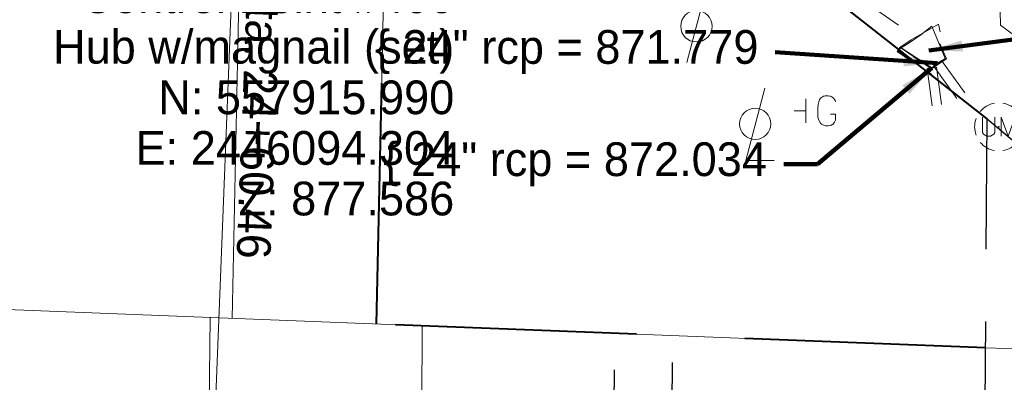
# Model space of a CAD drawing. Header units: feet. Extents: x 2433273 to 2447442, y 555003 to 575201.
# Tile 118 of 226: x 2445976 to 2446180, y 557825 to 557900. Entities that reach past the tile are written whole.
import ezdxf

# ---------------------------------------------------------------- set-up
doc = ezdxf.new("R2010")
doc.units = ezdxf.units.FT
doc.header["$LTSCALE"] = 50
doc.header["$MEASUREMENT"] = 0
for name, pattern in [('cl50', [100, 7.5, -7.5, 70, -7.5, 7.5]), ('DGN Style 1', [291.026069, 0.484236, -290.541832]), ('DGN Style 2', [484.236387, 290.541832, -193.694555]), ('DGN Style 3', [677.930942, 484.236387, -193.694555]), ('DGN Style 5', [338.965471, 145.270916, -193.694555]), ('rowex', [4.85, 0.8, -0.375, -0.375, 0.8, -0.3, 0.8, -0.3, 0.8, -0.3]), ('rowpr', [5.45, 1, -0.225, -0.225, 4]), ('stream', [1.4, 0.7, -0.1, 0.1, -0.1, 0.1, -0.1, 0.1, -0.1])]:
    doc.linetypes.add(name, pattern=pattern)
for name, color, linetype, lineweight in [('DR_X_Ditch', 133, 'stream', 0), ('DR_X_Headwall', 120, 'DGN Style 1', 0), ('DR_X_Storm_Sewer', 151, 'DGN Style 5', 0), ('DV_X_Lot_Line', 2, 'DGN Style 3', 0), ('DV_X_Property_Line', 7, 'Continuous', 0), ('GE_P_CL_50', 7, 'cl50', 13), ('LT_X_Poles', 2, 'Continuous', 0), ('RD_X_Concrete_Pad', 9, 'DGN Style 5', 0), ('RW_P_Fee_RW', 193, 'rowpr', 40), ('RW_X_Fee_RW', 6, 'rowex', 30), ('SV_X_Break_Lines', 4, 'DGN Style 2', 0), ('SV_X_Text', 7, 'Continuous', 0), ('SV_X_Top_of_Bank', 97, 'DGN Style 2', 0), ('UT_X_Gas_Cells', 2, 'Continuous', 0), ('UT_X_Telecom_Cells', 30, 'Continuous', 0), ('UT_X_Unknown_Cells', 7, 'Continuous', 0), ('UT_X_Unknown_Cells (Construction)', 7, 'Continuous', 0)]:
    doc.layers.add(name, color=color, linetype=linetype, lineweight=lineweight)
doc.styles.add('Slanted-Normal LS 0.50', font='font31.shx', dxfattribs={"height": 0.14})
doc.styles.add('Slanted-Normal LS 0.50_0', font='font31.shx')
doc.styles.add('Style-font31', font='font31.shx')
doc.dimstyles.new('Dec-0  Slanted', dxfattribs={"dimscale": 50, "dimtxt": 0.14, "dimasz": 0.14, "dimexe": 0.07, "dimexo": 0.07, "dimgap": 0.07, "dimtad": 1, "dimdec": 0, "dimzin": 3, "dimdsep": 46, "dimtxsty": 'Slanted-Normal LS 0.50_0', "dimcen": 0.09, "dimclrd": 97, "dimclre": 97, "dimclrt": 7, "dimadec": 0, "dimazin": 3, "dimtfac": 1, "dimtdec": 0, "dimtofl": 0, "dimtmove": 1, "dimatfit": 1, "dimfxl": 1, "dimtzin": 3, "dimlwd": 0, "dimlwe": 0, "dimarcsym": 0})

# ---------------------------------------------------------------- blocks, each defined once
blk = doc.blocks.new('TELP_25')
at = {"layer": 'UT_X_Telecom_Cells', "color": 30, "linetype": 'Continuous', "lineweight": 0}
for p, q in [((0.0402, 0.15), (-0.0402, -0.15)), ((0.1202, 0.15), (-0.0398, 0.15))]:
    blk.add_line(p, q, dxfattribs=at)
blk.add_circle((0, 0), 0.065, dxfattribs=at)
blk = doc.blocks.new('LPOLE_32')
at = {"layer": 'LT_X_Poles', "color": 2, "linetype": 'Continuous', "lineweight": 0, "flags": 128}
blk.add_lwpolyline([(0.0393, 0.1477), (-0.0394, -0.1516), (0.0788, -0.1516)], dxfattribs=at)
at = {"layer": 'LT_X_Poles', "color": 2, "linetype": 'Continuous', "lineweight": 0}
blk.add_circle((0, 0), 0.065, dxfattribs=at)
blk = doc.blocks.new('UMH_1')
at = {"layer": 'UT_X_Unknown_Cells', "color": 7, "linetype": 'Continuous', "lineweight": 0}
for p, q in [((-0.0671, 0.0408), (-0.0671, -0.0233)), ((-0.0167, 0.0408), (-0.0167, -0.0233))]:
    blk.add_line(p, q, dxfattribs=at)
at = {"layer": 'UT_X_Unknown_Cells', "color": 7, "linetype": 'Continuous', "lineweight": 0, "flags": 128}
blk.add_lwpolyline([(0.0094, -0.0392), (0.0094, 0.0408), (0.0391, -0.0392), (0.0687, 0.0408), (0.0687, -0.0392)], dxfattribs=at)
at = {"layer": 'UT_X_Unknown_Cells', "color": 7, "linetype": 'Continuous', "lineweight": 0}
for centre, radius, start, end in [((0, 0), 0.1, 100.0806, 140.0721), ((0, 0), 0.1, 40.0577, 80.1061), ((0, 0), 0.1, 160.0169, 200.0392), ((0, 0), 0.1, 340.0169, 20.0392), ((-0.0419, -0.0114), 0.0279, 205.1924, 334.8076), ((0, 0), 0.1, 220.0577, 260.0473), ((0, 0), 0.1, 280.0114, 320.0264)]:
    blk.add_arc(centre, radius, start, end, dxfattribs=at)
at = {"layer": 'UT_X_Unknown_Cells (Construction)', "color": 7, "linetype": 'Continuous', "lineweight": 30}
blk.add_point((0, 0), dxfattribs=at)
blk = doc.blocks.new('GMRK_8')
at = {"layer": 'UT_X_Gas_Cells', "color": 2, "linetype": 'Continuous', "lineweight": 0}
for p, q in [((0, -0.05), (0, 0.05)), ((0, 0), (-0.0476, 0))]:
    blk.add_line(p, q, dxfattribs=at)
at = {"layer": 'UT_X_Gas_Cells', "color": 2, "linetype": 'Continuous', "lineweight": 0, "flags": 128}
blk.add_lwpolyline([(0.1238, 0.0378), (0.1228, 0.0427), (0.1199, 0.0476), (0.115, 0.0526), (0.1081, 0.0585), (0.1032, 0.0604), (0.0992, 0.0614), (0.0933, 0.0624), (0.0815, 0.0624), (0.0766, 0.0614), (0.0736, 0.0604), (0.0697, 0.0585), (0.0618, 0.0526), (0.0569, 0.0457), (0.0539, 0.0378), (0.052, 0.027), (0.05, 0.0112), (0.05, -0.0094), (0.051, -0.0262), (0.0549, -0.039), (0.0608, -0.0508), (0.0658, -0.0547), (0.0717, -0.0586), (0.0825, -0.0626), (0.0933, -0.0626), (0.1041, -0.0606), (0.1081, -0.0586), (0.112, -0.0567), (0.116, -0.0527), (0.1199, -0.0468), (0.1238, -0.038), (0.1238, -0.0134), (0.1032, -0.0134)], dxfattribs=at)

msp = doc.modelspace()

# ---------------------------------------------------------------- linework, layer by layer
at = {"layer": 'DR_X_Ditch', "flags": 128}
msp.add_lwpolyline([(2446076.35, 557964.23), (2446098.8, 557950.14), (2446119.61, 557929.58), (2446146.75, 557906.84), (2446161.02, 557896.79)], dxfattribs=at)
at = {"layer": 'DR_X_Headwall', "flags": 128}
msp.add_lwpolyline([(2446164.98, 557888.68), (2446158.04, 557893.54), (2446158.57, 557894.17), (2446164.9, 557889.82), (2446168.04, 557891.89), (2446165.1, 557898.75), (2446165.83, 557899.16), (2446169.16, 557891.36), (2446164.98, 557888.68)], dxfattribs=at)
at = {"layer": 'DR_X_Storm_Sewer'}
for p, q in [((2446163.99, 557889.91), (2446165.98, 557890.17)), ((2446167, 557891.6), (2446165.37, 557890.44)), ((2446165.37, 557890.44), (2446170.18, 557883.67)), ((2446165.98, 557890.17), (2446167.02, 557882.41)), ((2446167, 557891.6), (2446171.81, 557884.83)), ((2446163.99, 557889.91), (2446165.04, 557882.14))]:
    msp.add_line(p, q, dxfattribs=at)
at = {"layer": 'DV_X_Lot_Line', "flags": 128}
msp.add_lwpolyline([(2446176.15, 557831.94), (2446211.16, 557830.57), (2446211.83, 557930.76), (2446206.86, 557934.81)], dxfattribs=at)
at = {"layer": 'DV_X_Property_Line'}
for p, q in [((2446019.83, 557838.03), (2446022.64, 557970.02)), ((2446049.81, 557836.86), (2446052.19, 557948.54)), ((2445894.3, 557842.93), (2446176.15, 557831.94)), ((2446013.31, 557706.19), (2446015.31, 557838.21)), ((2446058.39, 557704.43), (2446059.27, 557836.5))]:
    msp.add_line(p, q, dxfattribs=at)
at = {"layer": 'GE_P_CL_50', "linetype": 'Continuous'}
msp.add_line((2446022.76, 557983.27), (2446016.08, 557811.9), dxfattribs=at)
at = {"layer": 'RD_X_Concrete_Pad', "flags": 128}
msp.add_lwpolyline([(2446158.64, 557894.21), (2446160.29, 557895.26), (2446162.74, 557896.88), (2446164.96, 557898.66), (2446167.78, 557891.95), (2446165.02, 557890.05), (2446158.64, 557894.21)], dxfattribs=at)
at = {"layer": 'RW_P_Fee_RW'}
for p, q in [((2446176.47, 557879.44), (2446063.39, 557968.43)), ((2446049.81, 557836.86), (2446052.19, 557948.54)), ((2446176.15, 557831.94), (2446049.81, 557836.86))]:
    msp.add_line(p, q, dxfattribs=at)
at = {"layer": 'RW_X_Fee_RW'}
for p, q in [((2446175.4, 557719.88), (2446176.47, 557879.44)), ((2446176.47, 557879.44), (2446206.32, 557854.25)), ((2446098.38, 557709.83), (2446099.22, 557834.94)), ((2446110.39, 557711.4), (2446111.21, 557834.47))]:
    msp.add_line(p, q, dxfattribs=at)
at = {"layer": 'SV_X_Break_Lines', "flags": 128}
msp.add_lwpolyline([(2446161.06, 557891.19), (2446157.77, 557893.46), (2446158.38, 557894.27), (2446160.71, 557895.85), (2446166.35, 557899.11), (2446166.7, 557897.5)], dxfattribs=at)
at = {"layer": 'SV_X_Top_of_Bank', "flags": 128}
msp.add_lwpolyline([(2446072.94, 557959.77), (2446095.16, 557945.31), (2446115.61, 557925.5), (2446142.44, 557903.25), (2446178.96, 557908.55), (2446179.25, 557898.88), (2446188.98, 557891.67), (2446198.52, 557893.85), (2446198.69, 557894.87)], dxfattribs=at)

# ---------------------------------------------------------------- block references
at = {"layer": 'LT_X_Poles', "color": 2, "linetype": 'Continuous', "lineweight": 0, "xscale": 50, "yscale": 50, "zscale": 50}
msp.add_blockref('LPOLE_32', (2446128.35, 557878.41), dxfattribs=at)
at = {"layer": 'UT_X_Gas_Cells', "color": 2, "linetype": 'Continuous', "lineweight": 0, "xscale": 50, "yscale": 50, "zscale": 50}
msp.add_blockref('GMRK_8', (2446138.82, 557881.11), dxfattribs=at)
at = {"layer": 'UT_X_Telecom_Cells', "color": 30, "linetype": 'Continuous', "lineweight": 0, "xscale": 50, "yscale": 50, "zscale": 50}
msp.add_blockref('TELP_25', (2446116.15, 557898.67), dxfattribs=at)
at = {"layer": 'UT_X_Unknown_Cells', "color": 7, "linetype": 'Continuous', "lineweight": 0, "xscale": 50, "yscale": 50, "zscale": 50}
msp.add_blockref('UMH_1', (2446178.87, 557877.79), dxfattribs=at)

# ---------------------------------------------------------------- texts
at = {"layer": 'GE_P_CL_50', "linetype": 'Continuous', "style": 'Style-font31'}
msp.add_text('PI  Sta. 24+60.46', height=7, rotation=267.7664, dxfattribs=at).set_placement((2446023.58, 557923.06))
at = {"layer": 'SV_X_Text', "char_height": 7, "style": 'Slanted-Normal LS 0.50'}
for s, insert, attachment_point, line_spacing_factor in [('Control Point #400\\PHub w/magnail (set)\\PN: 557915.990\\PE: 2446094.304\\PZ: 877.586', (2446065.91, 557908.42), 3, 0.9), ('\\{ 24" rcp = 871.779', (2446129.02, 557893.32), 6, 0.606), ('\\{ 24" rcp = 872.034', (2446130.78, 557870.02), 6, 0.606)]:
    msp.add_mtext(s, dxfattribs=dict(at, insert=insert, attachment_point=attachment_point, line_spacing_factor=line_spacing_factor))

# ---------------------------------------------------------------- leaders
at = {"layer": 'SV_X_Text', "color": 97, "linetype": 'Continuous', "lineweight": 0, "annotation_type": 0, "has_hookline": 1}
for points, hookline_direction, text_width in [([(2446164.39, 557893.67), (2446184.5, 557896.29)], 0, 27.33), ([(2446166.18, 557891.02), (2446132.52, 557893.32)], 1, 103.83), ([(2446164.98, 557890.04), (2446141.28, 557870.02), (2446134.28, 557870.02)], 1, 107.39)]:
    msp.add_leader(points, dimstyle='Dec-0  Slanted', override={"dimtad": 0, "dimclrd": 0, "dimlwd": 65534}, dxfattribs=dict(at, hookline_direction=hookline_direction, text_width=text_width))

doc.saveas('drawing.dxf')
